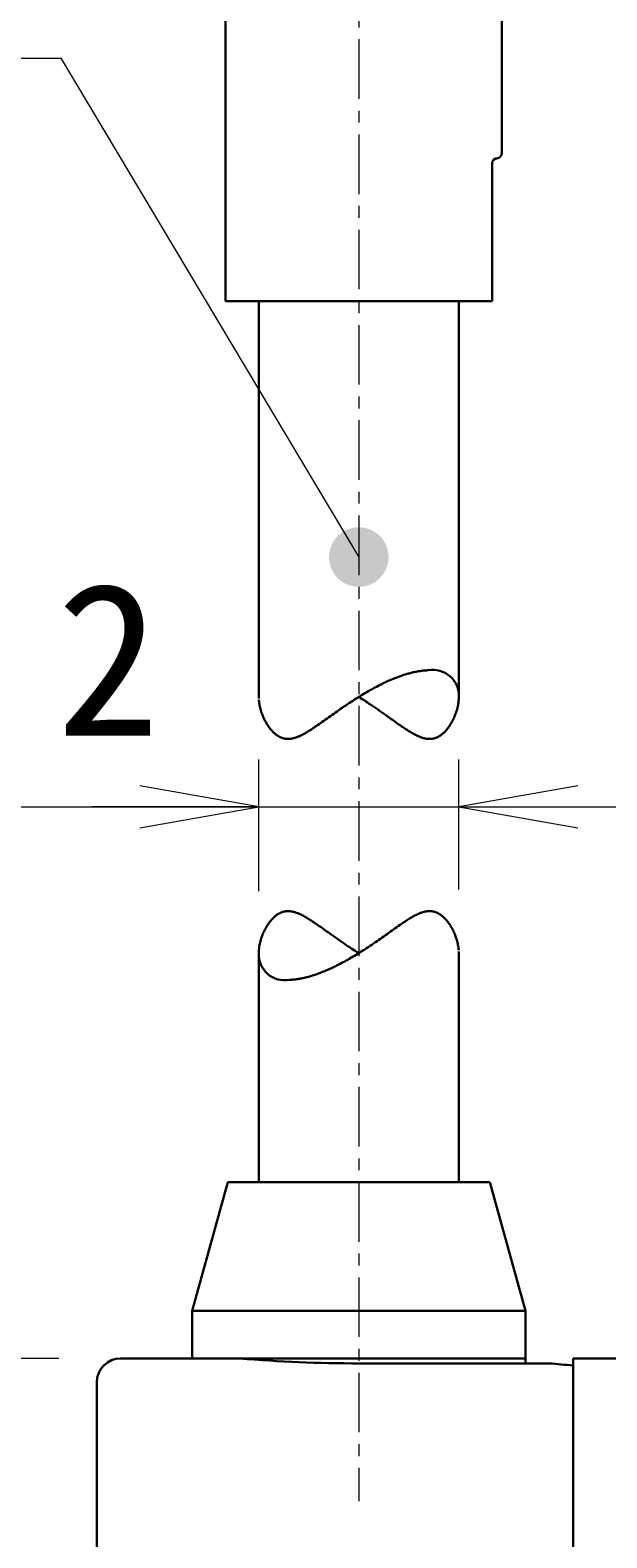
# Model space of a CAD drawing. Header units: millimetres. Extents: x 0 to 422, y 0 to 298.
# Tile 24 of 28: x 139 to 151, y 166 to 198. Entities that reach past the tile are written whole.
import ezdxf

# ---------------------------------------------------------------- set-up
doc = ezdxf.new("R2010")
doc.units = ezdxf.units.MM
doc.linetypes.add('CENTER', pattern=[2, 1.25, -0.25, 0.25, -0.25])
doc.layers.add('図面用', color=7, linetype='Continuous')
doc.styles.add('ｍｓ ｐゴシック', font='msgothic.ttc')
doc.dimstyles.get("Standard").update_dxf_attribs({"dimtxt": 0.18, "dimasz": 0.18, "dimexe": 0.18, "dimexo": 0.0625, "dimgap": 0.09, "dimtad": 0, "dimtih": 1, "dimtoh": 1, "dimdec": 4, "dimzin": 0, "dimdsep": 46, "dimcen": 0.09, "dimadec": 0, "dimazin": 0, "dimtfac": 1, "dimtdec": 4, "dimtofl": 0, "dimtmove": 0, "dimatfit": 3, "dimfxl": 1, "dimtolj": 1, "dimtzin": 0, "dimarcsym": 0})

# ---------------------------------------------------------------- blocks, each defined once
blk = doc.blocks.new('*D1')
at = {"color": 7, "linetype": 'Continuous', "lineweight": 9, "transparency": 16777216}
for p, q in [((231.3, 184.498), (235.305, 185.552)), ((229.395, 184.809), (276.086, 103.1))]:
    blk.add_line(p, q, dxfattribs=at)
blk.add_lwpolyline([(233.935, 183.918), (234.2, 184.119), (234.404, 184.382), (234.533, 184.689), (234.578, 185.019), (234.536, 185.349), (234.41, 185.657), (234.208, 185.922), (233.945, 186.126), (233.638, 186.255), (233.308, 186.3), (232.978, 186.258), (232.67, 186.132), (232.405, 185.93), (232.201, 185.667), (232.073, 185.36), (232.028, 185.03), (232.07, 184.7), (232.196, 184.392), (232.397, 184.127), (232.66, 183.923), (232.967, 183.795), (233.297, 183.75), (233.627, 183.792)], close=True, dxfattribs=at)
at = {"color": 7, "linetype": 'Continuous', "lineweight": 20, "transparency": 16777216}
for points in [[(233.531, 176.682, 0), (235.154, 174.73, 0), (234.297, 177.119, 0)], [(276.469, 103.318, 0), (274.846, 105.27, 0), (275.703, 102.881, 0)]]:
    blk.add_polyline3d(points, dxfattribs=at)
at = {"color": 7, "linetype": 'Continuous', "lineweight": 9, "transparency": 16777216, "style": 'ｍｓ ｐゴシック', "width": 0.99917}
blk.add_text('80', height=3.2032, rotation=299.7449, dxfattribs=at).set_placement((232.649, 182.135))
blk = doc.blocks.new('*D2')
at = {"color": 7, "linetype": 'Continuous', "lineweight": 9, "transparency": 16777216}
for p, q in [((260.815, 191), (261.887, 195)), ((252.9, 187.489), (252.9, 190.5)), ((257.1, 187.489), (257.1, 190.5)), ((252.9, 189.5), (249.4, 189.5)), ((250.4, 189.5), (269.636, 189.5)), ((257.1, 189.5), (260.6, 189.5))]:
    blk.add_line(p, q, dxfattribs=at)
blk.add_lwpolyline([(262.626, 193), (262.583, 193.33), (262.455, 193.638), (262.253, 193.902), (261.989, 194.104), (261.681, 194.232), (261.351, 194.275), (261.021, 194.232), (260.714, 194.104), (260.45, 193.902), (260.247, 193.638), (260.12, 193.33), (260.076, 193), (260.12, 192.67), (260.247, 192.362), (260.45, 192.098), (260.714, 191.896), (261.021, 191.768), (261.351, 191.725), (261.681, 191.768), (261.989, 191.896), (262.253, 192.098), (262.455, 192.362), (262.583, 192.67)], close=True, dxfattribs=at)
at = {"color": 7, "linetype": 'Continuous', "lineweight": 20, "transparency": 16777216}
for points in [[(250.4, 189.059, 0), (252.9, 189.5, 0), (250.4, 189.941, 0)], [(259.6, 189.941, 0), (257.1, 189.5, 0), (259.6, 189.059, 0)]]:
    blk.add_polyline3d(points, dxfattribs=at)
at = {"color": 7, "linetype": 'Continuous', "lineweight": 9, "transparency": 16777216, "style": 'ｍｓ ｐゴシック', "width": 1.000662}
blk.add_text('4.2', height=3.1999, dxfattribs=at).set_placement((263.527, 191))
blk = doc.blocks.new('*D7')
at = {"color": 7, "linetype": 'Continuous', "lineweight": 9, "transparency": 16777216}
for p, q in [((174.865, 168.5), (217.065, 168.5)), ((216.065, 168.5), (216.065, 165)), ((216.065, 168.5), (216.065, 111.5)), ((214.565, 129.834), (210.565, 130.906)), ((216.065, 111.5), (216.065, 115)), ((174.865, 111.5), (217.065, 111.5))]:
    blk.add_line(p, q, dxfattribs=at)
for points in [[(214.565, 151.305), (213.029, 151.686), (211.446, 151.686), (209.91, 151.305)], [(209.91, 144.796), (211.446, 144.416), (213.029, 144.416), (214.565, 144.796)]]:
    blk.add_lwpolyline(points, dxfattribs=at)
blk.add_lwpolyline([(212.565, 131.645), (212.235, 131.601), (211.927, 131.474), (211.663, 131.271), (211.461, 131.007), (211.333, 130.7), (211.29, 130.37), (211.333, 130.04), (211.461, 129.732), (211.663, 129.468), (211.927, 129.266), (212.235, 129.138), (212.565, 129.095), (212.895, 129.138), (213.202, 129.266), (213.466, 129.468), (213.669, 129.732), (213.796, 130.04), (213.84, 130.37), (213.796, 130.7), (213.669, 131.007), (213.466, 131.271), (213.202, 131.474), (212.895, 131.601)], close=True, dxfattribs=at)
at = {"color": 7, "linetype": 'Continuous', "lineweight": 20, "transparency": 16777216}
for points in [[(216.506, 166, 0), (216.065, 168.5, 0), (215.624, 166, 0)], [(215.624, 114, 0), (216.065, 111.5, 0), (216.506, 114, 0)]]:
    blk.add_polyline3d(points, dxfattribs=at)
at = {"color": 7, "linetype": 'Continuous', "lineweight": 9, "transparency": 16777216, "style": 'ｍｓ ｐゴシック'}
for s, height, width, p in [('0.03', 1.6016, 0.999541, (214.565, 147.042)), ('0', 1.601, 0.99968, (211.91, 147.06)), ('−', 1.598, 1.000906, (214.563, 145.096)), ('h7', 3.2019, 0.999712, (214.565, 137.925)), ('57', 3.2031, 0.999628, (214.566, 132.481))]:
    blk.add_text(s, height=height, rotation=90, dxfattribs=dict(at, width=width)).set_placement(p)
blk = doc.blocks.new('*D12')
at = {"color": 7, "linetype": 'Continuous', "lineweight": 9, "transparency": 16777216}
for p, q in [((174.565, 158.3), (174.565, 172.25)), ((179.565, 158.05), (179.565, 172.25)), ((174.565, 171.25), (171.065, 171.25)), ((172.065, 171.25), (184.872, 171.25)), ((179.565, 171.25), (183.065, 171.25))]:
    blk.add_line(p, q, dxfattribs=at)
at = {"color": 7, "linetype": 'Continuous', "lineweight": 20, "transparency": 16777216}
for points in [[(172.065, 170.809, 0), (174.565, 171.25, 0), (172.065, 171.691, 0)], [(182.065, 171.691, 0), (179.565, 171.25, 0), (182.065, 170.809, 0)]]:
    blk.add_polyline3d(points, dxfattribs=at)
at = {"color": 7, "linetype": 'Continuous', "lineweight": 9, "transparency": 16777216, "style": 'ｍｓ ｐゴシック', "width": 0.99997}
blk.add_text('5', height=3.203, dxfattribs=at).set_placement((182.071, 172.749))
blk = doc.blocks.new('*D15')
at = {"color": 7, "linetype": 'Continuous', "lineweight": 9, "transparency": 16777216}
for p, q in [((139.265, 170), (113.315, 170)), ((114.315, 170), (114.315, 166.5)), ((114.315, 170), (114.315, 110)), ((112.815, 136.679), (108.815, 137.751)), ((114.315, 110), (114.315, 113.5)), ((139.265, 110), (113.315, 110))]:
    blk.add_line(p, q, dxfattribs=at)
blk.add_lwpolyline([(110.815, 138.49), (110.485, 138.447), (110.177, 138.319), (109.913, 138.117), (109.711, 137.853), (109.583, 137.545), (109.54, 137.215), (109.583, 136.885), (109.711, 136.578), (109.913, 136.314), (110.177, 136.111), (110.485, 135.984), (110.815, 135.94), (111.145, 135.984), (111.452, 136.111), (111.716, 136.314), (111.919, 136.578), (112.046, 136.885), (112.09, 137.215), (112.046, 137.545), (111.919, 137.853), (111.716, 138.117), (111.452, 138.319), (111.145, 138.447)], close=True, dxfattribs=at)
at = {"color": 7, "linetype": 'Continuous', "lineweight": 20, "transparency": 16777216}
for points in [[(114.756, 167.5, 0), (114.315, 170, 0), (113.874, 167.5, 0)], [(113.874, 112.5, 0), (114.315, 110, 0), (114.756, 112.5, 0)]]:
    blk.add_polyline3d(points, dxfattribs=at)
at = {"color": 7, "linetype": 'Continuous', "lineweight": 9, "transparency": 16777216, "style": 'ｍｓ ｐゴシック', "width": 0.999652}
blk.add_text('60', height=3.2032, rotation=90, dxfattribs=at).set_placement((112.816, 139.38))
blk = doc.blocks.new('*D16')
at = {"color": 7, "linetype": 'Continuous', "lineweight": 9, "transparency": 16777216}
for p, q in [((132.144, 183.079), (133.216, 187.079)), ((143.465, 179.81), (143.465, 182.579)), ((147.665, 179.844), (147.665, 182.579)), ((130.929, 181.579), (150.165, 181.579)), ((143.465, 181.579), (139.965, 181.579)), ((147.665, 181.579), (151.165, 181.579))]:
    blk.add_line(p, q, dxfattribs=at)
blk.add_lwpolyline([(133.955, 185.079), (133.912, 185.409), (133.784, 185.717), (133.582, 185.981), (133.318, 186.183), (133.01, 186.311), (132.68, 186.354), (132.35, 186.311), (132.043, 186.183), (131.779, 185.981), (131.576, 185.717), (131.449, 185.409), (131.405, 185.079), (131.449, 184.749), (131.576, 184.442), (131.779, 184.178), (132.043, 183.975), (132.35, 183.848), (132.68, 183.804), (133.01, 183.848), (133.318, 183.975), (133.582, 184.178), (133.784, 184.442), (133.912, 184.749)], close=True, dxfattribs=at)
at = {"color": 7, "linetype": 'Continuous', "lineweight": 20, "transparency": 16777216}
for points in [[(140.965, 181.138, 0), (143.465, 181.579, 0), (140.965, 182.02, 0)], [(150.165, 182.02, 0), (147.665, 181.579, 0), (150.165, 181.138, 0)]]:
    blk.add_polyline3d(points, dxfattribs=at)
at = {"color": 7, "linetype": 'Continuous', "lineweight": 9, "transparency": 16777216, "style": 'ｍｓ ｐゴシック', "width": 1.000662}
blk.add_text('4.2', height=3.1999, dxfattribs=at).set_placement((134.856, 183.079))

msp = doc.modelspace()

# ---------------------------------------------------------------- hatches: boundary and pattern name
at = {"layer": '図面用', "linetype": 'Continuous', "lineweight": 9}
msp.add_hatch(color=7, dxfattribs=at).paths.add_polyline_path([(146.18971, 186.82726), (146.18961, 186.83817), (146.18932, 186.84907), (146.18885, 186.85997), (146.18818, 186.87086), (146.18733, 186.88173), (146.18628, 186.89259), (146.18505, 186.90343), (146.18362, 186.91424), (146.18201, 186.92503), (146.18021, 186.93579), (146.17822, 186.94651), (146.17605, 186.95721), (146.17369, 186.96785), (146.17114, 186.97846), (146.16841, 186.98902), (146.16549, 186.99953), (146.1624, 187.00999), (146.15912, 187.02039), (146.15565, 187.03074), (146.15201, 187.04102), (146.14819, 187.05124), (146.1442, 187.06139), (146.14002, 187.07147), (146.13567, 187.08147), (146.13115, 187.09139), (146.12645, 187.10124), (146.12158, 187.111), (146.11655, 187.12068), (146.11134, 187.13026), (146.10597, 187.13976), (146.10043, 187.14916), (146.09473, 187.15846), (146.08888, 187.16766), (146.08285, 187.17676), (146.07667, 187.18575), (146.07034, 187.19463), (146.06385, 187.2034), (146.05721, 187.21205), (146.05042, 187.22058), (146.04348, 187.229), (146.0364, 187.2373), (146.02917, 187.24547), (146.0218, 187.25351), (146.01429, 187.26142), (146.00665, 187.2692), (145.99887, 187.27685), (145.99095, 187.28436), (145.98291, 187.29173), (145.97474, 187.29895), (145.96645, 187.30604), (145.95803, 187.31297), (145.94949, 187.31977), (145.94084, 187.32641), (145.93207, 187.33289), (145.92319, 187.33923), (145.9142, 187.34541), (145.9051, 187.35143), (145.89591, 187.35729), (145.8866, 187.36299), (145.87721, 187.36853), (145.86771, 187.3739), (145.85812, 187.3791), (145.84845, 187.38414), (145.83869, 187.389), (145.82884, 187.3937), (145.81892, 187.39822), (145.80891, 187.40258), (145.79884, 187.40675), (145.78869, 187.41075), (145.77847, 187.41457), (145.76819, 187.41821), (145.75784, 187.42167), (145.74744, 187.42495), (145.73698, 187.42805), (145.72647, 187.43096), (145.71591, 187.43369), (145.7053, 187.43624), (145.69465, 187.4386), (145.68396, 187.44077), (145.67324, 187.44276), (145.66248, 187.44456), (145.65169, 187.44618), (145.64087, 187.4476), (145.63003, 187.44884), (145.61918, 187.44988), (145.6083, 187.45074), (145.59741, 187.4514), (145.58652, 187.45188), (145.57561, 187.45216), (145.5647, 187.45226), (145.5538, 187.45216), (145.54289, 187.45188), (145.53199, 187.4514), (145.52111, 187.45074), (145.51023, 187.44988), (145.49938, 187.44884), (145.48854, 187.4476), (145.47772, 187.44618), (145.46693, 187.44456), (145.45618, 187.44276), (145.44545, 187.44077), (145.43476, 187.4386), (145.42411, 187.43624), (145.4135, 187.43369), (145.40294, 187.43096), (145.39243, 187.42805), (145.38197, 187.42495), (145.37157, 187.42167), (145.36123, 187.41821), (145.35094, 187.41457), (145.34073, 187.41075), (145.33058, 187.40675), (145.3205, 187.40258), (145.31049, 187.39822), (145.30057, 187.3937), (145.29072, 187.389), (145.28096, 187.38414), (145.27129, 187.3791), (145.2617, 187.3739), (145.2522, 187.36853), (145.24281, 187.36299), (145.23351, 187.35729), (145.22431, 187.35143), (145.21521, 187.34541), (145.20622, 187.33923), (145.19734, 187.33289), (145.18857, 187.32641), (145.17992, 187.31977), (145.17138, 187.31297), (145.16296, 187.30604), (145.15467, 187.29895), (145.1465, 187.29173), (145.13846, 187.28436), (145.13054, 187.27685), (145.12276, 187.2692), (145.11512, 187.26142), (145.10761, 187.25351), (145.10024, 187.24547), (145.09301, 187.2373), (145.08593, 187.229), (145.07899, 187.22058), (145.0722, 187.21205), (145.06556, 187.2034), (145.05907, 187.19463), (145.05274, 187.18575), (145.04656, 187.17676), (145.04054, 187.16766), (145.03468, 187.15846), (145.02898, 187.14916), (145.02344, 187.13976), (145.01807, 187.13026), (145.01286, 187.12068), (145.00783, 187.111), (145.00296, 187.10124), (144.99826, 187.09139), (144.99374, 187.08147), (144.98939, 187.07147), (144.98521, 187.06139), (144.98122, 187.05124), (144.9774, 187.04102), (144.97376, 187.03074), (144.9703, 187.02039), (144.96702, 187.00999), (144.96392, 186.99953), (144.961, 186.98902), (144.95827, 186.97846), (144.95572, 186.96785), (144.95336, 186.95721), (144.95119, 186.94651), (144.9492, 186.93579), (144.9474, 186.92503), (144.94579, 186.91424), (144.94436, 186.90343), (144.94313, 186.89259), (144.94208, 186.88173), (144.94123, 186.87086), (144.94056, 186.85997), (144.94009, 186.84907), (144.9398, 186.83817), (144.9397, 186.82726), (144.9398, 186.81635), (144.94009, 186.80545), (144.94056, 186.79455), (144.94123, 186.78366), (144.94208, 186.77279), (144.94313, 186.76193), (144.94436, 186.75109), (144.94579, 186.74027), (144.9474, 186.72949), (144.9492, 186.71873), (144.95119, 186.708), (144.95336, 186.69731), (144.95572, 186.68666), (144.95827, 186.67606), (144.961, 186.6655), (144.96392, 186.65498), (144.96702, 186.64453), (144.9703, 186.63412), (144.97376, 186.62378), (144.9774, 186.6135), (144.98122, 186.60328), (144.98521, 186.59313), (144.98939, 186.58305), (144.99374, 186.57305), (144.99826, 186.56312), (145.00296, 186.55328), (145.00783, 186.54352), (145.01286, 186.53384), (145.01807, 186.52425), (145.02344, 186.51476), (145.02898, 186.50536), (145.03468, 186.49606), (145.04054, 186.48686), (145.04656, 186.47776), (145.05274, 186.46878), (145.05907, 186.45989), (145.06556, 186.45113), (145.0722, 186.44247), (145.07899, 186.43393), (145.08593, 186.42552), (145.09301, 186.41722), (145.10024, 186.40905), (145.10761, 186.40101), (145.11512, 186.3931), (145.12276, 186.38532), (145.13054, 186.37767), (145.13846, 186.37016), (145.1465, 186.36279), (145.15467, 186.35556), (145.16296, 186.34848), (145.17138, 186.34154), (145.17992, 186.33475), (145.18857, 186.32811), (145.19734, 186.32162), (145.20622, 186.31529), (145.21521, 186.30911), (145.22431, 186.30309), (145.23351, 186.29723), (145.24281, 186.29153), (145.2522, 186.28599), (145.2617, 186.28062), (145.27129, 186.27542), (145.28096, 186.27038), (145.29072, 186.26551), (145.30057, 186.26082), (145.31049, 186.25629), (145.3205, 186.25195), (145.33058, 186.24777), (145.34073, 186.24377), (145.35094, 186.23995), (145.36123, 186.23631), (145.37157, 186.23285), (145.38197, 186.22957), (145.39243, 186.22647), (145.40294, 186.22355), (145.4135, 186.22082), (145.42411, 186.21828), (145.43476, 186.21592), (145.44545, 186.21374), (145.45618, 186.21175), (145.46693, 186.20995), (145.47772, 186.20834), (145.48854, 186.20692), (145.49938, 186.20568), (145.51023, 186.20464), (145.52111, 186.20378), (145.53199, 186.20312), (145.54289, 186.20264), (145.5538, 186.20235), (145.5647, 186.20226), (145.57561, 186.20235), (145.58652, 186.20264), (145.59741, 186.20312), (145.6083, 186.20378), (145.61918, 186.20464), (145.63003, 186.20568), (145.64087, 186.20692), (145.65169, 186.20834), (145.66248, 186.20995), (145.67324, 186.21175), (145.68396, 186.21374), (145.69465, 186.21592), (145.7053, 186.21828), (145.71591, 186.22082), (145.72647, 186.22355), (145.73698, 186.22647), (145.74744, 186.22957), (145.75784, 186.23285), (145.76819, 186.23631), (145.77847, 186.23995), (145.78869, 186.24377), (145.79884, 186.24777), (145.80891, 186.25195), (145.81892, 186.25629), (145.82884, 186.26082), (145.83869, 186.26551), (145.84845, 186.27038), (145.85812, 186.27542), (145.86771, 186.28062), (145.87721, 186.28599), (145.8866, 186.29153), (145.89591, 186.29723), (145.9051, 186.30309), (145.9142, 186.30911), (145.92319, 186.31529), (145.93207, 186.32162), (145.94084, 186.32811), (145.94949, 186.33475), (145.95803, 186.34154), (145.96645, 186.34848), (145.97474, 186.35556), (145.98291, 186.36279), (145.99095, 186.37016), (145.99887, 186.37767), (146.00665, 186.38532), (146.01429, 186.3931), (146.0218, 186.40101), (146.02917, 186.40905), (146.0364, 186.41722), (146.04348, 186.42552), (146.05042, 186.43393), (146.05721, 186.44247), (146.06385, 186.45113), (146.07034, 186.45989), (146.07667, 186.46878), (146.08285, 186.47776), (146.08888, 186.48686), (146.09473, 186.49606), (146.10043, 186.50536), (146.10597, 186.51476), (146.11134, 186.52425), (146.11655, 186.53384), (146.12158, 186.54352), (146.12645, 186.55328), (146.13115, 186.56312), (146.13567, 186.57305), (146.14002, 186.58305), (146.1442, 186.59313), (146.14819, 186.60328), (146.15201, 186.6135), (146.15565, 186.62378), (146.15912, 186.63412), (146.1624, 186.64453), (146.16549, 186.65498), (146.16841, 186.6655), (146.17114, 186.67606), (146.17369, 186.68666), (146.17605, 186.69731), (146.17822, 186.708), (146.18021, 186.71873), (146.18201, 186.72949), (146.18362, 186.74027), (146.18505, 186.75109), (146.18628, 186.76193), (146.18733, 186.77279), (146.18818, 186.78366), (146.18885, 186.79455), (146.18932, 186.80545), (146.18961, 186.81635)], flags=0)

# ---------------------------------------------------------------- linework, layer by layer
at = {"color": 1, "linetype": 'CENTER', "lineweight": 9, "true_color": 0xff0000}
msp.add_line((145.56471, 241.7), (145.56471, 167), dxfattribs=at)
at = {"color": 7, "linetype": 'Continuous', "lineweight": 30}
for p, q in [((148.56471, 208.1), (148.56471, 195.3)), ((142.76471, 207.0882), (142.76471, 192.2)), ((148.36471, 192.2), (148.36471, 195.1)), ((148.46471, 195.2), (148.43699, 195.2)), ((148.36471, 192.2), (142.76471, 192.2)), ((143.46471, 192.2), (143.46471, 183.85579)), ((147.66471, 183.89039), (147.66471, 192.2)), ((143.46471, 178.50961), (143.46471, 173.7)), ((147.66471, 173.7), (147.66471, 178.54421)), ((142.81471, 173.7), (142.06471, 171)), ((142.81471, 173.7), (148.31471, 173.7)), ((149.06471, 171), (148.31471, 173.7)), ((142.06471, 171), (149.06471, 171)), ((142.06471, 171), (142.06471, 170)), ((149.06471, 170), (149.06471, 171)), ((142.06471, 170), (140.56471, 170)), ((142.06471, 170), (148.01419, 170)), ((145.56471, 169.89565), (149.06471, 169.89565)), ((148.01419, 170), (149.06471, 170)), ((149.06471, 169.89565), (149.06471, 170)), ((149.06471, 169.89565), (149.56471, 169.89565)), ((150.06471, 169.84962), (150.06471, 170)), ((151.06471, 170), (150.06471, 170)), ((150.06471, 110), (150.06471, 169.84962)), ((150.06471, 110), (150.06471, 169.84962)), ((140.06471, 169.5), (140.06471, 110.5))]:
    msp.add_line(p, q, dxfattribs=at)
for points in [[(143.46686, 183.83035), (143.46858, 183.80939), (143.47106, 183.7861), (143.47414, 183.76265), (143.47781, 183.73906), (143.48207, 183.71534), (143.48691, 183.69151), (143.49234, 183.66759), (143.49911, 183.64066), (143.50661, 183.61364), (143.51483, 183.58655), (143.52378, 183.55944), (143.53344, 183.53232), (143.54382, 183.50521), (143.55493, 183.47814), (143.56677, 183.45115), (143.57934, 183.42426), (143.59265, 183.39752), (143.60432, 183.37537), (143.61651, 183.35335), (143.62925, 183.33152), (143.64253, 183.30989), (143.65637, 183.28851), (143.67076, 183.2674), (143.6822, 183.25141), (143.69399, 183.23563), (143.70613, 183.22007), (143.71864, 183.20477), (143.73071, 183.19065), (143.74312, 183.17679), (143.75587, 183.16322), (143.76897, 183.14996), (143.77971, 183.1396), (143.79069, 183.12947), (143.8019, 183.11959), (143.81335, 183.10998), (143.82505, 183.10067), (143.835, 183.09313), (143.84513, 183.08582), (143.85543, 183.07875), (143.86592, 183.07193), (143.87659, 183.06537), (143.88743, 183.0591), (143.89558, 183.05465), (143.90382, 183.05036), (143.91217, 183.04624), (143.92062, 183.04231), (143.92917, 183.03855), (143.93726, 183.03521), (143.94544, 183.03204), (143.95371, 183.02905), (143.96207, 183.02623), (143.97051, 183.0236), (143.97904, 183.02116), (143.98766, 183.01891), (143.99635, 183.01686), (144.00513, 183.01501), (144.01399, 183.01337), (144.02292, 183.01193), (144.03194, 183.0107), (144.04102, 183.00968), (144.05018, 183.00888), (144.0594, 183.0083), (144.06766, 183.00796), (144.07596, 183.00779), (144.08431, 183.0078), (144.09271, 183.00798), (144.10116, 183.00833), (144.10964, 183.00886), (144.11923, 183.00965), (144.12886, 183.01066), (144.13855, 183.01188), (144.14827, 183.01331), (144.15803, 183.01495), (144.16782, 183.01679), (144.17765, 183.01883), (144.18751, 183.02108), (144.1974, 183.02351), (144.2073, 183.02613), (144.21723, 183.02894), (144.22718, 183.03193), (144.23715, 183.03509), (144.24714, 183.03843), (144.25714, 183.04193), (144.27047, 183.04684), (144.28381, 183.05202), (144.29718, 183.05747), (144.31056, 183.06316), (144.32395, 183.0691), (144.34012, 183.07657), (144.35629, 183.08435), (144.37248, 183.09243), (144.38867, 183.10079), (144.40486, 183.10941), (144.42107, 183.11828), (144.43727, 183.12738), (144.45349, 183.1367), (144.47511, 183.14945), (144.49675, 183.16253), (144.5184, 183.17591), (144.54368, 183.19188), (144.56898, 183.2082), (144.59432, 183.22483), (144.6197, 183.24175), (144.64511, 183.25893), (144.67056, 183.27634), (144.69605, 183.29394), (144.72988, 183.31752), (144.76381, 183.34137), (144.79785, 183.36546), (144.832, 183.38975), (144.86626, 183.4142), (144.90065, 183.43876), (144.93518, 183.46344), (144.96984, 183.48819), (145.00465, 183.513), (145.03959, 183.53783), (145.07469, 183.56267), (145.10994, 183.5875), (145.14536, 183.6123), (145.18093, 183.63706), (145.21665, 183.66174), (145.25401, 183.68735), (145.29155, 183.71286), (145.32926, 183.73824), (145.36714, 183.76348), (145.40519, 183.78855), (145.4408, 183.81176), (145.47656, 183.8348), (145.51247, 183.85766), (145.54851, 183.88032), (145.58468, 183.90277), (145.62098, 183.925), (145.65742, 183.947), (145.69399, 183.96875), (145.73067, 183.99023), (145.76745, 184.01143), (145.79819, 184.02887), (145.829, 184.04611), (145.85988, 184.06312), (145.89082, 184.0799), (145.92181, 184.09644), (145.95283, 184.11273), (145.98445, 184.12903), (146.0161, 184.14506), (146.04779, 184.16081), (146.07949, 184.17625), (146.10966, 184.19065), (146.13984, 184.20477), (146.17002, 184.21859), (146.20019, 184.2321), (146.22431, 184.24269), (146.24842, 184.25306), (146.27251, 184.26323), (146.29657, 184.27318), (146.32061, 184.2829), (146.3446, 184.2924), (146.36857, 184.30167), (146.39249, 184.31071), (146.41635, 184.3195), (146.44016, 184.32805), (146.46378, 184.3363), (146.48734, 184.3443), (146.51082, 184.35204), (146.53423, 184.35952), (146.55754, 184.36673), (146.57935, 184.37325), (146.60107, 184.37953), (146.6227, 184.38557), (146.64423, 184.39135), (146.66565, 184.39688), (146.68697, 184.40215), (146.70817, 184.40717), (146.72925, 184.41192), (146.7502, 184.4164), (146.77102, 184.42061), (146.7917, 184.42455), (146.81223, 184.42821), (146.83261, 184.4316), (146.85284, 184.4347), (146.87289, 184.43753), (146.89259, 184.44004), (146.91211, 184.44228), (146.93146, 184.44424), (146.95063, 184.44591), (146.9696, 184.4473), (146.98838, 184.4484), (147.00547, 184.44916), (147.0224, 184.44968)], [(147.66471, 183.89041), (147.66469, 183.88499), (147.66422, 183.86204), (147.66318, 183.83999), (147.66158, 183.81776), (147.65941, 183.79538), (147.65668, 183.77284), (147.6534, 183.75017), (147.64853, 183.72167), (147.64282, 183.693), (147.63625, 183.66418), (147.62885, 183.63525), (147.62062, 183.60624), (147.61156, 183.57716), (147.60166, 183.54805), (147.59094, 183.51894), (147.58046, 183.49248), (147.56928, 183.46608), (147.55741, 183.43975), (147.54484, 183.41355), (147.53234, 183.389), (147.5192, 183.3646), (147.50542, 183.34041), (147.49098, 183.31645), (147.47894, 183.29748), (147.46646, 183.27871), (147.45353, 183.26016), (147.44015, 183.24188), (147.4263, 183.22388), (147.41439, 183.20912), (147.40213, 183.19459), (147.38953, 183.18034), (147.37657, 183.16638), (147.36325, 183.15274), (147.34956, 183.13947), (147.33857, 183.12933), (147.32733, 183.11944), (147.31586, 183.10982), (147.30414, 183.1005), (147.29524, 183.09374), (147.28619, 183.08717), (147.277, 183.08078), (147.26767, 183.0746), (147.25819, 183.06862), (147.24857, 183.06286), (147.23879, 183.05733), (147.22886, 183.05203), (147.21879, 183.04699), (147.20857, 183.0422), (147.19993, 183.03842), (147.19119, 183.03483), (147.18235, 183.03144), (147.1734, 183.02825), (147.16435, 183.02528), (147.15521, 183.02252), (147.14762, 183.02042), (147.13996, 183.01847), (147.13224, 183.01668), (147.12445, 183.01505), (147.1166, 183.01357), (147.1087, 183.01226), (147.09982, 183.011), (147.09086, 183.00994), (147.08183, 183.00909), (147.07274, 183.00845), (147.06359, 183.00802), (147.05437, 183.0078), (147.04509, 183.0078), (147.03575, 183.00801), (147.02636, 183.00843), (147.01692, 183.00907), (147.00744, 183.00992), (146.99791, 183.01097), (146.98833, 183.01223), (146.97872, 183.0137), (146.96907, 183.01536), (146.95866, 183.01738), (146.9482, 183.01962), (146.93772, 183.02208), (146.9272, 183.02476), (146.91666, 183.02765), (146.9061, 183.03074), (146.89407, 183.0345), (146.88202, 183.03851), (146.86995, 183.04276), (146.85785, 183.04725), (146.84574, 183.05196), (146.83363, 183.05688), (146.8215, 183.06202), (146.80935, 183.06735), (146.7972, 183.07287), (146.78505, 183.07858), (146.76985, 183.08596), (146.75464, 183.0936), (146.73942, 183.10148), (146.7242, 183.1096), (146.70456, 183.12038), (146.68492, 183.13151), (146.66526, 183.14294), (146.64559, 183.15467), (146.62592, 183.16666), (146.60168, 183.18177), (146.57741, 183.19722), (146.55312, 183.21297), (146.52881, 183.22901), (146.50446, 183.24529), (146.48008, 183.26181), (146.45566, 183.27853), (146.43121, 183.29543), (146.39462, 183.32096), (146.3579, 183.3468), (146.32106, 183.37291), (146.28408, 183.39924), (146.24697, 183.42575), (146.20971, 183.45238), (146.16826, 183.48199), (146.12659, 183.5117), (146.08471, 183.54145), (146.04262, 183.57121), (146.00032, 183.60093), (145.95778, 183.6306), (145.91501, 183.66019), (145.87201, 183.68966), (145.82879, 183.71899), (145.78535, 183.74813), (145.74896, 183.77228), (145.71241, 183.79627), (145.67571, 183.8201), (145.63885, 183.84374), (145.60184, 183.86719), (145.56471, 183.89041)], [(143.46471, 178.50959), (143.46472, 178.51501), (143.46519, 178.53796), (143.46623, 178.56001), (143.46784, 178.58224), (143.47, 178.60462), (143.47273, 178.62716), (143.47601, 178.64983), (143.48088, 178.67833), (143.48659, 178.707), (143.49316, 178.73582), (143.50056, 178.76475), (143.50879, 178.79376), (143.51785, 178.82284), (143.52775, 178.85195), (143.53847, 178.88106), (143.54895, 178.90752), (143.56013, 178.93392), (143.572, 178.96025), (143.58457, 178.98645), (143.59707, 179.011), (143.61021, 179.0354), (143.62399, 179.05959), (143.63843, 179.08355), (143.65047, 179.10252), (143.66295, 179.12129), (143.67588, 179.13984), (143.68926, 179.15812), (143.70311, 179.17612), (143.71502, 179.19088), (143.72728, 179.20541), (143.73988, 179.21966), (143.75284, 179.23362), (143.76616, 179.24726), (143.77985, 179.26053), (143.79084, 179.27067), (143.80208, 179.28056), (143.81355, 179.29018), (143.82527, 179.2995), (143.83417, 179.30626), (143.84322, 179.31283), (143.85241, 179.31922), (143.86174, 179.3254), (143.87122, 179.33138), (143.88084, 179.33714), (143.89062, 179.34267), (143.90055, 179.34797), (143.91062, 179.35301), (143.92084, 179.3578), (143.92948, 179.36158), (143.93822, 179.36517), (143.94707, 179.36856), (143.95601, 179.37175), (143.96506, 179.37472), (143.9742, 179.37748), (143.98179, 179.37958), (143.98945, 179.38153), (143.99717, 179.38332), (144.00496, 179.38495), (144.01281, 179.38643), (144.02071, 179.38774), (144.02959, 179.389), (144.03855, 179.39006), (144.04758, 179.39091), (144.05667, 179.39155), (144.06582, 179.39198), (144.07504, 179.3922), (144.08432, 179.3922), (144.09366, 179.39199), (144.10305, 179.39157), (144.11249, 179.39093), (144.12197, 179.39008), (144.1315, 179.38903), (144.14108, 179.38777), (144.15069, 179.3863), (144.16034, 179.38464), (144.17075, 179.38262), (144.18121, 179.38038), (144.19169, 179.37792), (144.20221, 179.37524), (144.21275, 179.37235), (144.22331, 179.36926), (144.23534, 179.3655), (144.24739, 179.36149), (144.25947, 179.35724), (144.27156, 179.35275), (144.28367, 179.34804), (144.29578, 179.34312), (144.30791, 179.33798), (144.32006, 179.33265), (144.33221, 179.32713), (144.34436, 179.32142), (144.35956, 179.31404), (144.37477, 179.3064), (144.38999, 179.29852), (144.40521, 179.2904), (144.42485, 179.27962), (144.44449, 179.26849), (144.46415, 179.25706), (144.48382, 179.24533), (144.50349, 179.23334), (144.52773, 179.21823), (144.552, 179.20278), (144.57629, 179.18703), (144.6006, 179.17099), (144.62495, 179.15471), (144.64933, 179.13819), (144.67375, 179.12147), (144.69821, 179.10457), (144.73479, 179.07904), (144.77151, 179.0532), (144.80835, 179.02709), (144.84533, 179.00076), (144.88244, 178.97425), (144.9197, 178.94762), (144.96115, 178.91801), (145.00282, 178.8883), (145.0447, 178.85855), (145.08679, 178.82879), (145.12909, 178.79907), (145.17163, 178.7694), (145.2144, 178.73981), (145.2574, 178.71034), (145.30062, 178.68101), (145.34406, 178.65187), (145.38045, 178.62772), (145.417, 178.60373), (145.4537, 178.5799), (145.49056, 178.55626), (145.52757, 178.53281), (145.56471, 178.50959)], [(147.66255, 178.56965), (147.66083, 178.59061), (147.65835, 178.6139), (147.65527, 178.63735), (147.6516, 178.66094), (147.64734, 178.68466), (147.6425, 178.70849), (147.63707, 178.73241), (147.6303, 178.75934), (147.6228, 178.78636), (147.61458, 178.81345), (147.60563, 178.84056), (147.59597, 178.86768), (147.58559, 178.89479), (147.57448, 178.92186), (147.56264, 178.94885), (147.55007, 178.97574), (147.53676, 179.00248), (147.52509, 179.02463), (147.5129, 179.04665), (147.50016, 179.06848), (147.48688, 179.09011), (147.47305, 179.11149), (147.45865, 179.1326), (147.44721, 179.14859), (147.43542, 179.16437), (147.42328, 179.17993), (147.41077, 179.19523), (147.3987, 179.20935), (147.38629, 179.22321), (147.37354, 179.23678), (147.36044, 179.25004), (147.3497, 179.2604), (147.33872, 179.27053), (147.32751, 179.28041), (147.31606, 179.29002), (147.30436, 179.29933), (147.29441, 179.30687), (147.28428, 179.31418), (147.27398, 179.32125), (147.26349, 179.32807), (147.25282, 179.33463), (147.24198, 179.3409), (147.23383, 179.34535), (147.22559, 179.34964), (147.21724, 179.35376), (147.20879, 179.35769), (147.20025, 179.36145), (147.19215, 179.36479), (147.18397, 179.36796), (147.1757, 179.37095), (147.16734, 179.37377), (147.1589, 179.3764), (147.15037, 179.37884), (147.14176, 179.38109), (147.13306, 179.38314), (147.12428, 179.38499), (147.11542, 179.38663), (147.10649, 179.38807), (147.09747, 179.3893), (147.08839, 179.39032), (147.07923, 179.39112), (147.07001, 179.3917), (147.06175, 179.39204), (147.05345, 179.39221), (147.0451, 179.3922), (147.0367, 179.39202), (147.02826, 179.39167), (147.01977, 179.39114), (147.01018, 179.39035), (147.00055, 179.38934), (146.99086, 179.38812), (146.98114, 179.38669), (146.97138, 179.38505), (146.96159, 179.38321), (146.95176, 179.38117), (146.9419, 179.37892), (146.93201, 179.37649), (146.92211, 179.37387), (146.91218, 179.37106), (146.90223, 179.36807), (146.89226, 179.36491), (146.88227, 179.36157), (146.87227, 179.35807), (146.85895, 179.35316), (146.8456, 179.34798), (146.83223, 179.34253), (146.81885, 179.33684), (146.80546, 179.3309), (146.78929, 179.32343), (146.77312, 179.31565), (146.75693, 179.30757), (146.74074, 179.29921), (146.72455, 179.29059), (146.70834, 179.28172), (146.69214, 179.27262), (146.67592, 179.2633), (146.6543, 179.25055), (146.63266, 179.23747), (146.61101, 179.22409), (146.58574, 179.20812), (146.56043, 179.1918), (146.53509, 179.17517), (146.50971, 179.15825), (146.4843, 179.14107), (146.45885, 179.12366), (146.43336, 179.10606), (146.39953, 179.08248), (146.3656, 179.05863), (146.33156, 179.03454), (146.29741, 179.01025), (146.26315, 178.9858), (146.22876, 178.96124), (146.19423, 178.93656), (146.15957, 178.91181), (146.12477, 178.887), (146.08982, 178.86217), (146.05472, 178.83733), (146.01947, 178.8125), (145.98405, 178.7877), (145.94849, 178.76294), (145.91276, 178.73826), (145.8754, 178.71265), (145.83786, 178.68714), (145.80015, 178.66176), (145.76227, 178.63652), (145.72422, 178.61145), (145.68861, 178.58824), (145.65285, 178.5652), (145.61694, 178.54234), (145.5809, 178.51968), (145.54474, 178.49723), (145.50843, 178.475), (145.47199, 178.453), (145.43542, 178.43125), (145.39874, 178.40977), (145.36196, 178.38857), (145.33122, 178.37113), (145.30041, 178.35389), (145.26953, 178.33688), (145.23859, 178.3201), (145.20761, 178.30356), (145.17658, 178.28727), (145.14496, 178.27097), (145.11331, 178.25494), (145.08162, 178.23919), (145.04992, 178.22375), (145.01975, 178.20935), (144.98957, 178.19523), (144.95939, 178.18141), (144.92922, 178.1679), (144.9051, 178.15731), (144.88099, 178.14694), (144.8569, 178.13677), (144.83284, 178.12682), (144.8088, 178.1171), (144.78481, 178.1076), (144.76084, 178.09833), (144.73692, 178.08929), (144.71306, 178.0805), (144.68925, 178.07195), (144.66563, 178.0637), (144.64207, 178.0557), (144.61859, 178.04796), (144.59518, 178.04048), (144.57187, 178.03327), (144.55007, 178.02675), (144.52834, 178.02047), (144.50671, 178.01443), (144.48518, 178.00865), (144.46376, 178.00312), (144.44244, 177.99785), (144.42124, 177.99283), (144.40016, 177.98808), (144.37921, 177.9836), (144.35839, 177.97939), (144.33771, 177.97545), (144.31718, 177.97179), (144.2968, 177.9684), (144.27657, 177.9653), (144.25652, 177.96247), (144.23682, 177.95996), (144.2173, 177.95772), (144.19795, 177.95576), (144.17878, 177.95409), (144.15981, 177.9527), (144.14103, 177.9516), (144.12394, 177.95084), (144.10701, 177.95032)]]:
    msp.add_lwpolyline(points, dxfattribs=at)
for centre, radius, start, end in [((148.46471, 195.1), 0.1, 90, 180), ((148.46471, 195.3), 0.1, 270, 0), ((147.12234, 183.91598), 0.54297, 357.300405, 100.606054), ((144.00707, 178.48402), 0.54297, 177.300405, 280.606054), ((140.56471, 169.5), 0.5, 90, 180), ((145.56807, 199.97627), 30.08062, 265.226217, 269.993591), ((147.06471, 140), 30, 84.26083, 85.219808)]:
    msp.add_arc(centre, radius, start, end, dxfattribs=at)
at = {"layer": '図面用', "color": 7, "linetype": 'Continuous', "lineweight": 9}
msp.add_line((100.65658, 197.30203), (139.30748, 197.30203), dxfattribs=at)
msp.add_polyline3d([(139.30749, 197.30202, 0), (145.5647, 186.82726, 0)], dxfattribs=at)

# ---------------------------------------------------------------- dimensions: what is measured, and where the dimension line sits
for picture in ['*D2', '*D16', '*D12', '*D15', '*D7']:
    dim = msp.add_linear_dim(base=(0, 0), p1=(0, 0), p2=(0, 0), dimstyle='Standard')
    dim.commit()
    dim.dimension.update_dxf_attribs({"geometry": picture, "text_midpoint": (0, 0)})
dim = msp.add_diameter_dim_2p(p1=(0, 0), p2=(0, 0), dimstyle='Standard')
dim.commit()
dim.dimension.update_dxf_attribs({"geometry": '*D1', "text_midpoint": (0, 0)})

doc.saveas('drawing.dxf')
